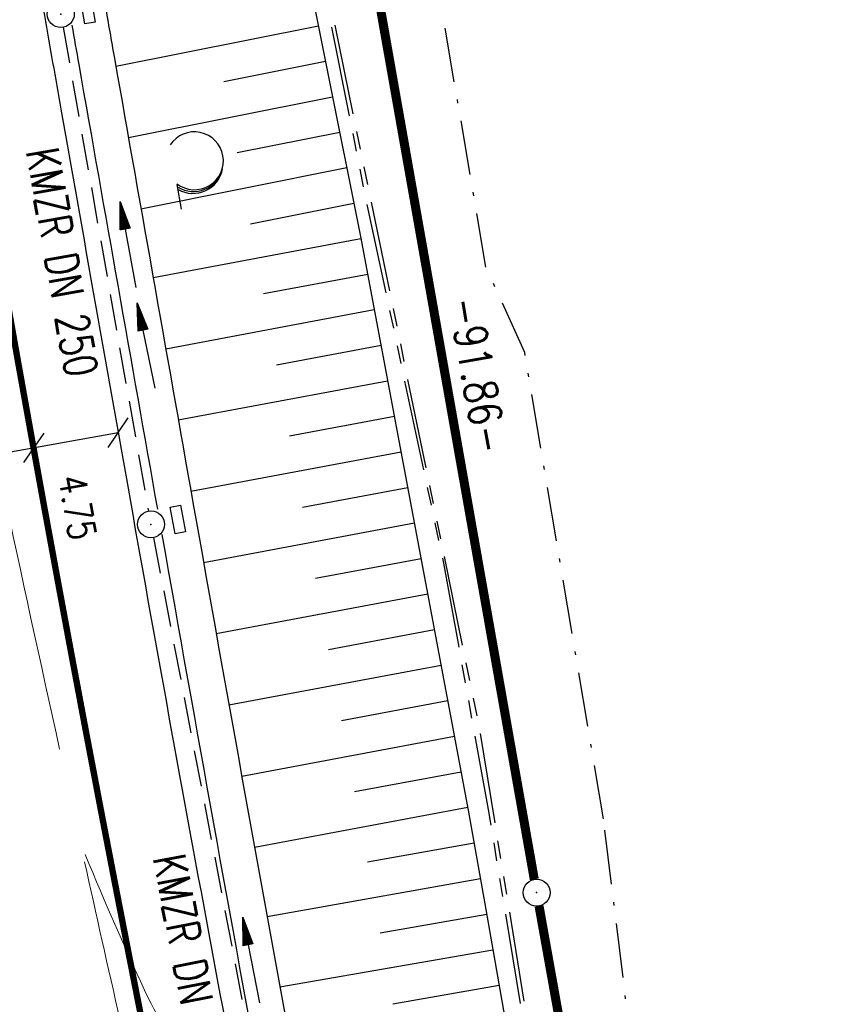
# Model space of a CAD drawing. Extents: x 446577 to 447216, y 443659 to 444842.
# Tile 148 of 177: x 446873 to 446918, y 444269 to 444323. Entities that reach past the tile are written whole.
import ezdxf
from ezdxf.enums import TextEntityAlignment as Align

# ---------------------------------------------------------------- set-up
doc = ezdxf.new("R2010")
doc.units = 0
doc.header["$LTSCALE"] = 2
doc.header["$MEASUREMENT"] = 0
for name, pattern in [('AUSGEZOGEN', [0]), ('BAB-FM2', [2.6, 1.5, -0.5, 0.1, -0.5]), ('EINAUSFÄDELUNG', [3.5, 2.5, -1]), ('GESTRICH-X2', [1.5, 1, -0.5]), ('PHANTOMX2', [5, 2.5, -0.5, 0.5, -0.5, 0.5, -0.5])]:
    doc.linetypes.add(name, pattern=pattern)
doc.layers.get('0').update_dxf_attribs({"linetype": 'AUSGEZOGEN'})
for name, color, linetype in [('200_ACHSEN', 7, 'CONTINUOUS'), ('204-ABSTAND', 8, 'AUSGEZOGEN'), ('204-GRENZL-BAB', 7, 'AUSGEZOGEN'), ('204-GRENZP-BAB', 7, 'AUSGEZOGEN'), ('BAB_FM', 5, 'BAB-FM2'), ('BOESCHG', 250, 'AUSGEZOGEN'), ('EINAUSF', 250, 'EINAUSFÄDELUNG'), ('FBRTOP', 250, 'AUSGEZOGEN'), ('Hintergrund', 7, 'CONTINUOUS'), ('Hintergrundplan', 7, 'CONTINUOUS'), ('KANAL', 7, 'GESTRICH-X2'), ('Lichtwellenleiter COLT', 46, 'PHANTOMX2'), ('Lichtwellenleiter GLH', 46, 'PHANTOMX2'), ('MULDE', 250, 'AUSGEZOGEN'), ('PFEIL', 7, 'CONTINUOUS'), ('PFEILTOP', 200, 'AUSGEZOGEN'), ('SCHLITZRINNE', 200, 'AUSGEZOGEN'), ('SCHRIFT', 7, 'AUSGEZOGEN'), ('SCHSYMBOL', 200, 'AUSGEZOGEN'), ('TEXTO', 4, 'CONTINUOUS'), ('WALD', 8, 'AUSGEZOGEN')]:
    doc.layers.add(name, color=color, linetype=linetype)
doc.styles.add('ROMANS', font='romans.shx', dxfattribs={"width": 0.8})

# ---------------------------------------------------------------- blocks, each defined once
blk = doc.blocks.new('GST')
at = {"color": 0}
blk.add_circle((0, 0), 0.75, dxfattribs=at)
blk.add_point((0, 0), dxfattribs=at)
blk = doc.blocks.new('13')
blk.add_lwpolyline([(0.755, 1.218), (-0.748, 1.218), (-0.748, 1.801), (0.755, 1.801)], close=True)
at = {"rotation": 180}
blk.add_blockref('GST', (0, 0), dxfattribs=at)
blk = doc.blocks.new('PFEIL2')
at = {"color": 0}
for p, q in [((0.88, 0.002), (-2.401, -0.012)), ((0.881, -0.271), (0.879, 0.276)), ((0.879, 0.276), (2.429, 0.009)), ((0.911, 0.27), (0.879, 0.265)), ((0.965, 0.261), (0.879, 0.246)), ((1.019, 0.252), (0.879, 0.228)), ((1.073, 0.242), (0.879, 0.209)), ((1.127, 0.233), (0.879, 0.191)), ((1.181, 0.224), (0.879, 0.172)), ((1.235, 0.214), (0.879, 0.154)), ((1.289, 0.205), (0.879, 0.135)), ((1.343, 0.196), (0.879, 0.117)), ((1.397, 0.187), (0.879, 0.098)), ((1.451, 0.177), (0.879, 0.08)), ((1.505, 0.168), (0.879, 0.061)), ((1.559, 0.159), (0.88, 0.043)), ((1.613, 0.149), (0.88, 0.024)), ((1.668, 0.14), (0.88, 0.006)), ((1.722, 0.131), (0.88, -0.013)), ((1.776, 0.121), (0.88, -0.031)), ((1.83, 0.112), (0.88, -0.05)), ((1.884, 0.103), (0.88, -0.068)), ((1.938, 0.094), (0.88, -0.087)), ((1.992, 0.084), (0.88, -0.105)), ((2.046, 0.075), (0.88, -0.124)), ((2.1, 0.066), (0.88, -0.142)), ((2.154, 0.056), (0.88, -0.161)), ((2.208, 0.047), (0.88, -0.179)), ((2.262, 0.038), (0.881, -0.198)), ((2.316, 0.029), (0.881, -0.216)), ((2.37, 0.019), (0.881, -0.235)), ((2.424, 0.01), (0.881, -0.253)), ((2.429, 0.009), (0.881, -0.271))]:
    blk.add_line(p, q, dxfattribs=at)
blk = doc.blocks.new('LW')
at = {"color": 0}
blk.add_line((1.183, 0.003), (2.575, 0.003), dxfattribs=at)
for centre, radius, start, end in [((0.065, 1.189), 1.6, 312.7202, 226.7249), ((0.169, 1.08), 1.681, 321.1992, 68.9844), ((0.083, 1.129), 1.668, 319.2916, 65.2101)]:
    blk.add_arc(centre, radius, start, end, dxfattribs=at)

msp = doc.modelspace()

# ---------------------------------------------------------------- hatches: boundary and pattern name
at = {"layer": 'SCHLITZRINNE'}
h = msp.add_hatch(dxfattribs=at)
h.set_pattern_fill('_USER', color=256, scale=1.5, angle=45, style=0, pattern_type=0)
h.set_pattern_definition([(322.9886, (446836.6, 444435.4555), (0.9029613, 1.1977733), [])])
edge = h.paths.add_edge_path()
edge.add_arc((443111.832, 443902.605), 3762.708, 8.237949, 8.309741, ccw=False)
edge.add_arc((446520.767, 444396.145), 318.231, 7.99109, 8.23795, ccw=False)
edge.add_arc((253459.124, 417293.726), 195272.941, 7.98719511, 7.99108691, ccw=False)
edge.add_arc((449695.908, 444828.286), 2886.155, 187.987194, 188.019207)
edge.add_arc((478554.213, 448893.922), 32029.442, 188.0192069, 188.0307218)
edge.add_arc((640420.622, 471731.273), 195498.946, 188.0307211, 188.03538189)
edge.add_arc((455274.806, 445594.124), 8517.332, 188.0353819, 188.0971516)
edge.add_arc((489167.9, 450416.106), 42751.721, 188.0971513, 188.1247221)
edge.add_arc((449184.272, 444707.99), 2362.699, 188.124722, 188.49575)
edge.add_arc((449950.357, 444822.425), 3137.283, 188.49575, 188.817734)
edge.add_arc((447543.72, 444449.095), 701.862, 188.817734, 189.303528)
edge.add_arc((451782.27, 445143.452), 4996.911, 189.303528, 189.485594)
edge.add_arc((448740.59, 444635.235), 1913.065, 189.485594, 190.210777)
edge.add_arc((449004.187, 444682.715), 2180.905, 190.210777, 190.889971)
edge.add_arc((448612.493, 444607.358), 1782.027, 190.889971, 191.613703)
edge.add_arc((448466.452, 444577.343), 1632.933, 191.613703, 192.369753)
edge.add_arc((450054.509, 444925.622), 3258.733, 192.369753, 192.712319)
edge.add_arc((448394.443, 444551.135), 1556.951, 192.712319, 193.207918)
edge.add_arc((448423.514, 444557.958), 1586.813, 193.207918, 193.562183)
edge.add_arc((449785.723, 444886.559), 2988.095, 193.562183, 193.820345)
edge.add_arc((448360.45, 444535.942), 1520.33, 193.820345, 194.673969)
edge.add_arc((449045.992, 444715.457), 2228.985, 194.673969, 195.378954)
edge.add_arc((447260.209, 444224.277), 376.885, 195.37895, 195.98013)
edge.add_arc((496192.196, 458236.932), 51275.744, 195.9801271, 196.0316672)
edge.add_arc((447192.225, 444157.103), 293.013, 196.03167, 196.92811)
edge.add_arc((450021.91, 445018.344), 3250.86, 196.928113, 197.197245)
edge.add_arc((443111.832, 443902.605), 3762.208, 8.237949, 8.309741, ccw=False)
edge.add_arc((446520.767, 444396.145), 317.731, 7.99109, 8.23795, ccw=False)
edge.add_arc((253459.124, 417293.726), 195272.441, 7.98719511, 7.99108691, ccw=False)
edge.add_arc((449695.908, 444828.286), 2886.655, 187.987194, 188.005519)
edge.add_line((446834.541, 444446.336), (446835.036, 444446.408))
h = msp.add_hatch(dxfattribs=at)
h.set_pattern_fill('_USER', color=256, scale=1.5, angle=45, style=0, pattern_type=0)
h.set_pattern_definition([(331.9152, (446910.9975, 444074.8353), (0.706167, 1.3233776), [])])
edge = h.paths.add_edge_path()
edge.add_arc((443111.832, 443902.605), 3762.708, 8.237949, 8.309741, ccw=False)
edge.add_arc((446520.767, 444396.145), 318.231, 7.99109, 8.23795, ccw=False)
edge.add_arc((253459.124, 417293.726), 195272.941, 7.98719511, 7.99108691, ccw=False)
edge.add_arc((449695.908, 444828.286), 2886.155, 187.987194, 188.019207)
edge.add_arc((478554.213, 448893.922), 32029.442, 188.0192069, 188.0307218)
edge.add_arc((640420.622, 471731.273), 195498.946, 188.0307211, 188.03538189)
edge.add_arc((455274.806, 445594.124), 8517.332, 188.0353819, 188.0971516)
edge.add_arc((489167.9, 450416.106), 42751.721, 188.0971513, 188.1247221)
edge.add_arc((449184.272, 444707.99), 2362.699, 188.124722, 188.49575)
edge.add_arc((449950.357, 444822.425), 3137.283, 188.49575, 188.817734)
edge.add_arc((447543.72, 444449.095), 701.862, 188.817734, 189.303528)
edge.add_arc((451782.27, 445143.452), 4996.911, 189.303528, 189.485594)
edge.add_arc((448740.59, 444635.235), 1913.065, 189.485594, 190.210777)
edge.add_arc((449004.187, 444682.715), 2180.905, 190.210777, 190.889971)
edge.add_arc((448612.493, 444607.358), 1782.027, 190.889971, 191.613703)
edge.add_arc((448466.452, 444577.343), 1632.933, 191.613703, 192.369753)
edge.add_arc((450054.509, 444925.622), 3258.733, 192.369753, 192.712319)
edge.add_arc((448394.443, 444551.135), 1556.951, 192.712319, 193.207918)
edge.add_arc((448423.514, 444557.958), 1586.813, 193.207918, 193.562183)
edge.add_arc((449785.723, 444886.559), 2988.095, 193.562183, 193.820345)
edge.add_arc((448360.45, 444535.942), 1520.33, 193.820345, 194.673969)
edge.add_arc((449045.992, 444715.457), 2228.985, 194.673969, 195.378954)
edge.add_arc((447260.209, 444224.277), 376.885, 195.37895, 195.98013)
edge.add_arc((496192.196, 458236.932), 51275.744, 195.9801271, 196.0316672)
edge.add_arc((447192.225, 444157.103), 293.013, 196.03167, 196.92811)
edge.add_arc((450021.91, 445018.344), 3250.86, 196.928113, 197.197245)
edge.add_arc((447192.225, 444157.103), 293.513, 196.16651, 196.92811)
edge.add_arc((450021.91, 445018.344), 3251.36, 196.928113, 197.197245)

# ---------------------------------------------------------------- linework, layer by layer
msp.add_line((446878.171, 444300.207), (446841.709, 444293.573))
at = {"layer": '200_ACHSEN', "color": 8, "lineweight": 9, "true_color": 0x7f7f7f}
msp.add_lwpolyline([(446853.427, 444306.295, -0.004255), (446861.754, 444273.411, 0.024318), (446916.806, 444087.649), (446939.471, 444022.907), (447025.081, 443778.358)], format="xyb", dxfattribs=at)
msp.add_lwpolyline([(446853.427, 444306.295, -0.004255), (446861.754, 444273.411, 0.024318), (446916.806, 444087.649), (446939.471, 444022.907), (447025.081, 443778.358)], format="xyb", dxfattribs=at)
at = {"layer": '204-GRENZL-BAB', "const_width": 0.5, "flags": 128}
for points in [[(446885.46, 444364.491), (446901.17, 444275.509)], [(446901.433, 444274.032), (446917.098, 444186.479)]]:
    msp.add_lwpolyline(points, dxfattribs=at)
at = {"layer": 'BAB_FM'}
msp.add_lwpolyline([(446909.535, 444231.64), (446906.707, 444264.92), (446904.999, 444278.844), (446900.641, 444304.634), (446898.5, 444309.365), (446894.51, 444332.751), (446887.612, 444367.238), (446877.241, 444426.349), (446869.373, 444475.727), (446868.618, 444495.845), (446864.076, 444525.499), (446859.272, 444575.346), (446851.601, 444624.754), (446843.338, 444674.072), (446841.629, 444688.481), (446841.226, 444691.452), (446837.447, 444723.753), (446830.25, 444764.128), (446827.207, 444772.767), (446827.207, 444772.767), (446818.851, 444817.16)], dxfattribs=at)
at = {"layer": 'BOESCHG'}
for p, q in [((446878.041, 444320.471), (446889.239, 444322.712)), ((446884.01, 444319.626), (446889.631, 444320.75)), ((446878.737, 444316.531), (446890.024, 444318.789)), ((446884.75, 444315.694), (446890.416, 444316.828)), ((446879.433, 444312.591), (446890.809, 444314.867)), ((446885.491, 444311.763), (446891.201, 444312.906)), ((446880.104, 444308.791), (446891.592, 444310.945)), ((446886.206, 444307.9), (446891.961, 444308.979)), ((446880.8, 444304.851), (446892.329, 444307.013)), ((446886.923, 444303.965), (446892.698, 444305.047)), ((446881.496, 444300.912), (446893.066, 444303.082)), ((446887.64, 444300.029), (446893.435, 444301.116)), ((446882.193, 444296.973), (446893.804, 444299.15)), ((446888.357, 444296.094), (446894.172, 444297.184)), ((446882.89, 444293.034), (446894.541, 444295.219)), ((446889.075, 444292.159), (446894.909, 444293.253)), ((446883.59, 444289.096), (446895.278, 444291.287)), ((446889.794, 444288.224), (446895.646, 444289.321)), ((446884.293, 444285.158), (446896.015, 444287.356)), ((446890.515, 444284.289), (446896.384, 444285.39)), ((446884.999, 444281.22), (446896.752, 444283.424)), ((446891.237, 444280.355), (446897.121, 444281.458)), ((446885.708, 444277.284), (446897.489, 444279.493)), ((446891.944, 444276.471), (446897.842, 444277.524)), ((446886.402, 444273.45), (446898.194, 444275.555)), ((446892.648, 444272.554), (446898.543, 444273.586)), ((446887.11, 444269.555), (446898.888, 444271.616)), ((446893.351, 444268.616), (446899.233, 444269.646))]:
    msp.add_line(p, q, dxfattribs=at)
msp.add_lwpolyline([(446848.279, 444542.693), (446849.66, 444528.454), (446852.703, 444518.177), (446854.827, 444503.972), (446858.091, 444479.098), (446866.335, 444427.136), (446867.237, 444422.486), (446869.823, 444411.133), (446874.898, 444388.997), (446879.078, 444370.836), (446880.862, 444363.068), (446882.209, 444356.963), (446886.063, 444338.576), (446891.569, 444311.06), (446897.517, 444279.34), (446898.444, 444274.149), (446905.041, 444236.452), (446909.972, 444204.627), (446912.719, 444188.929), (446914.974, 444181.806), (446920.553, 444169.976)], dxfattribs=at)
at = {"layer": 'EINAUSF', "const_width": 0.35, "flags": 128}
msp.add_lwpolyline([(446856.8, 444406.99, -0.000001), (446857.464, 444402.301), (446860.972, 444377.547, -0.00001), (446861.258, 444375.53, 0.000001), (446861.544, 444373.512, 0.001312), (446862.624, 444366.035, 0.00075), (446864.566, 444352.963, 0.00214), (446866.131, 444342.834, 0.001504), (446868.463, 444328.44, 0.001628), (446870.481, 444316.457, 0.001561), (446872.665, 444303.973, 0.001568), (446874.884, 444291.746, 0.001572), (446877.173, 444279.562, 0.001574), (446879.54, 444267.391, 0.001571), (446881.988, 444255.21, 0.001563), (446884.511, 444243.053, 0.001564), (446887.108, 444230.919, 0.001566), (446889.784, 444218.787, 0.001569), (446892.532, 444206.694, 0.00157), (446895.354, 444194.623, 0.001566), (446898.259, 444182.539, 0.001565), (446901.238, 444170.482, 0.001027), (446903.228, 444162.601, 0.001571)], format="xyb", dxfattribs=at)
at = {"layer": 'FBRTOP', "color": 0, "const_width": 0.5}
msp.add_lwpolyline([(446833.755, 444484.975, -0.000083), (446837.963, 444455.179, -0.000176), (446839.935, 444441.166, -0.000011), (446846.01, 444397.876, 0.000067), (446846.968, 444391.053, 0.001727), (446849.892, 444370.762, 0.00123), (446854.165, 444342.303, 0.004209), (446857.404, 444322.222, 0.002979), (446862.388, 444293.915, 0.003153), (446866.566, 444271.777, 0.002691), (446871.765, 444245.898, 0.003085)], format="xyb", dxfattribs=at)
at = {"layer": 'FBRTOP', "flags": 128}
msp.add_lwpolyline([(446854.732, 444443.408, 0.003797), (446859.238, 444410.161, 0.007541), (446861.886, 444393.476, 0.000043), (446869.158, 444351.756, -0.000244), (446870.439, 444344.39, -0.000032), (446872.987, 444329.687, 0.000072), (446874.099, 444323.27, 0.000759), (446875.004, 444318.103, 0.000169), (446879.101, 444294.962, 0.002275), (446883.797, 444269.168, 0.002592), (446888.139, 444246.57, 0.003754), (446888.347, 444245.557, 0.000169), (446893.14, 444223.11, 0.007097), (446895.108, 444214.507, 0.003747), (446899.188, 444198.298)], format="xyb", dxfattribs=at)
at = {"layer": 'Hintergrund', "color": 254, "lineweight": 18, "true_color": 0xcccccc}
msp.add_lwpolyline([(446853.427, 444306.295, -0.004255), (446861.754, 444273.411, 0.024318), (446916.806, 444087.649), (446939.471, 444022.907), (447025.081, 443778.358)], format="xyb", dxfattribs=at)
at = {"layer": 'Hintergrundplan', "color": 254, "lineweight": 18, "true_color": 0xcccccc}
for points in [[(446868.721, 444311.652, 0.002547), (446874.934, 444282.706)], [(446853.427, 444306.295, -0.004255), (446861.754, 444273.411, 0.024318), (446916.806, 444087.649), (446939.471, 444022.907), (447025.081, 443778.358)], [(446884.477, 444260.13, 0.000854), (446879.86, 444268.884, -0.012143), (446876.349, 444276.885)], [(446876.311, 444276.479, 0.001546), (446880.265, 444258.949), (446884.86, 444241.143), (446889.217, 444225.002), (446895.1, 444204.114), (446898.904, 444190.984), (446903.955, 444173.956), (446911.512, 444149.366), (446918.905, 444126.702), (446927.504, 444101.342), (446933.051, 444085.399), (446943.019, 444056.752), (446943.292, 444055.895), (446952.252, 444030.254), (446959.869, 444008.516), (446969.269, 443981.708), (446977.696, 443957.527), (446987.364, 443929.859), (446992.826, 443914.269), (447001.849, 443888.473), (447004.918, 443879.844), (447010.397, 443864.117), (447011.292, 443861.654), (447020.355, 443835.697)]]:
    msp.add_lwpolyline(points, format="xyb", dxfattribs=at)
at = {"layer": 'KANAL'}
for p, q in [((446875.125, 444322.625), (446879.844, 444295.875)), ((446880.125, 444294.406), (446889.25, 444246.719))]:
    msp.add_line(p, q, dxfattribs=at)
at = {"layer": 'Lichtwellenleiter COLT', "flags": 128}
msp.add_lwpolyline([(446816.773, 444816.865), (446819.624, 444799.091), (446824.236, 444774.736), (446831.686, 444743.959), (446835.904, 444698.302), (446836.647, 444687.901), (446840.11, 444664.735), (446852.609, 444581.422), (446856.001, 444543.005), (446859.979, 444500.664), (446872.974, 444413.115), (446880.981, 444367.294), (446898.088, 444284.099), (446912.936, 444193.473), (446922.287, 444168.735), (446927.57, 444156.61), (446940.43, 444137.43), (446960.6, 444106.1), (446972.2, 444089.75), (446979.63, 444075.97), (446986.01, 444066.32), (446990.98, 444061.94), (447002.57, 444056.46), (447015.49, 444051.89), (447029.71, 444042.27), (447034.33, 444023.34), (447035.22, 444005.16), (447039.02, 443997.63), (447042.69, 443991.11), (447046.49, 443980.95), (447046.58, 443972.29), (447046.96, 443967.89), (447049.93, 443956.08), (447051.34, 443951.88), (447052.41, 443948.01), (447051.72, 443939.51), (447054.013, 443929.767)], dxfattribs=at)
at = {"layer": 'Lichtwellenleiter GLH', "flags": 128}
msp.add_lwpolyline([(446817.509, 444816.969), (446823.364, 444777.47), (446830.864, 444742.896), (446833.85, 444709.517), (446836.815, 444691.23), (446838.951, 444675.637), (446841.521, 444660.002), (446846.054, 444625.755), (446849.985, 444600.695), (446854.148, 444573.8), (446855.997, 444550.228), (446858.418, 444517.758), (446863.082, 444478.247), (446866.745, 444454.113), (446870.891, 444424.385), (446873.969, 444406.293), (446880.485, 444371.69), (446885.51, 444345.152), (446891.764, 444313.56), (446896.149, 444292.992), (446898.619, 444279.372), (446901.526, 444261.814), (446905.777, 444234.967), (446912.017, 444199.229), (446915.043, 444187.073), (446924.898, 444161.092), (446934.755, 444146.157), (446941.597, 444135.143), (446949.133, 444122.354), (446960.008, 444107.427), (446974.892, 444086.64), (446983.891, 444069.075), (446993.515, 444060.599), (447003.351, 444056.083), (447012.238, 444053.939), (447024.769, 444047.176), (447032.704, 444037.471), (447034.484, 444027.385), (447033.806, 444016.497), (447034.291, 444009.423), (447036.751, 444002.162), (447044.884, 443987.135), (447045.948, 443981.02), (447045.712, 443971.692), (447046.171, 443967.977), (447051.195, 443949.172), (447051.058, 443938.506), (447052.475, 443928.937)], dxfattribs=at)
at = {"layer": 'MULDE'}
for points in [[(446846.122, 444528.372, -0.003275), (446849.776, 444503.541, -0.000858), (446851.281, 444492.919, -0.000016), (446856.912, 444452.68, 0.000072), (446858.152, 444443.823, 0.000546), (446864.602, 444398.178, 0.00545), (446865.299, 444393.636, 0.003136), (446867.372, 444381.527, -0.001035), (446873.816, 444344.812, -0.000041), (446876.48, 444329.437, 0.000112), (446877.455, 444323.814, 0.000693), (446877.962, 444320.923, 0.000079), (446882.464, 444295.439, 0.001596), (446888.309, 444262.995, 0.003343)], [(446875.611, 444322.747, 0.00052), (446875.992, 444320.575, 0.000076), (446880.34, 444295.968, 0.001596)], [(446880.586, 444294.577, 0.001571), (446886.342, 444262.634, 0.003343), (446889.289, 444247.151, 0.000166), (446889.32, 444246.995, 0.001692)]]:
    msp.add_lwpolyline(points, format="xyb", dxfattribs=at)
at = {"layer": 'SCHRIFT'}
for p, q in [((446877.612, 444299.396), (446878.73, 444301.019)), ((446872.958, 444298.549), (446874.076, 444300.172))]:
    msp.add_line(p, q, dxfattribs=at)

# ---------------------------------------------------------------- block references
at = {"layer": '204-GRENZP-BAB', "rotation": 278.0670990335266}
msp.add_blockref('GST', (446901.3, 444274.77), dxfattribs=at)
at = {"layer": 'PFEIL'}
for p, rotation in [((446878.714, 444310.602), 100.0222999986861), ((446885.521, 444271.026), 100.8448000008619)]:
    msp.add_blockref('PFEIL2', p, dxfattribs=dict(at, rotation=rotation))
at = {"layer": 'PFEILTOP', "rotation": 101.4341935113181}
msp.add_blockref('PFEIL2', (446879.719, 444305.015), dxfattribs=at)
at = {"layer": 'SCHSYMBOL'}
for p, rotation in [((446874.997, 444323.36), 279.5627), ((446879.985, 444295.136), 280.3948)]:
    msp.add_blockref('13', p, dxfattribs=dict(at, rotation=rotation))
at = {"layer": 'WALD', "rotation": 280.0297432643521}
msp.add_blockref('LW', (446881.203, 444315.1), dxfattribs=at)

# ---------------------------------------------------------------- texts
at = {"layer": '204-ABSTAND', "insert": (446898.061, 444303.39), "char_height": 1.8, "attachment_point": 5, "rotation": 280.0117, "style": 'ROMANS'}
msp.add_mtext('-91.86-', dxfattribs=at)
at = {"layer": 'SCHRIFT', "style": 'ROMANS', "width": 0.8}
msp.add_text('4.75', height=1.5, rotation=280.4296, dxfattribs=at).set_placement((446874.855, 444297.715))
at = {"layer": 'TEXTO', "style": 'ROMANS', "width": 0.75}
for rotation, p in [(280.0223, (446874.184, 444309.487)), (280.8448, (446881.288, 444270.415))]:
    msp.add_text('KMZR DN 250', height=1.8, rotation=rotation, dxfattribs=at).set_placement(p, align=Align.CENTER)

doc.saveas('drawing.dxf')
